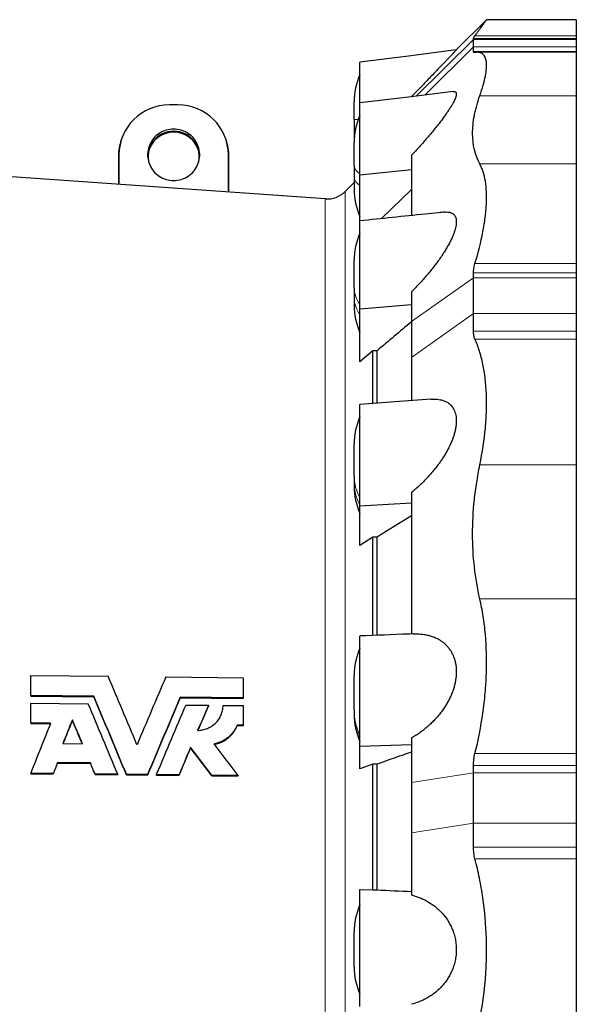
# Model space of a CAD drawing. Header units: millimetres. Extents: x 518 to 2665, y 122 to 2950.
# Tile 6 of 8: x 841 to 1168, y 2371 to 2950. Entities that reach past the tile are written whole.
import ezdxf

# ---------------------------------------------------------------- set-up
doc = ezdxf.new("R2010")
doc.units = ezdxf.units.MM

msp = doc.modelspace()

# ---------------------------------------------------------------- linework, layer by layer
at = {"color": 7, "linetype": 'Continuous', "lineweight": 25}
for p, q in [((1115.46, 2949.67), (1097.66, 2931.88)), ((1168.25, 2949.68), (1115.46, 2949.68)), ((1168.25, 2949.68), (1168.25, 2940.23)), ((1107.75, 2938.09), (1107.75, 2938.58)), ((1107.75, 2933.67), (1107.75, 2938.09)), ((1168.25, 2940.23), (1168.25, 2938.58)), ((1168.25, 2938.58), (1168.25, 2938.09)), ((1168.25, 2938.09), (1168.25, 2933.67)), ((1107.75, 2930.99), (1107.75, 2933.67)), ((1168.25, 2930.51), (1110, 2930.51)), ((1168.25, 2933.67), (1168.25, 2930.99)), ((1168.25, 2930.99), (1168.25, 2930.51)), ((1168.25, 2930.51), (1168.25, 2905)), ((1037.6, 2891.09), (1037.6, 2901.32)), ((1168.25, 2905), (1168.25, 2864.9)), ((933.94, 2899.56), (928.94, 2899.56)), ((1037.6, 2891.09), (1037.6, 2883.84)), ((1037.6, 2883.84), (1037.6, 2877.43)), ((900.93, 2879.94), (900.63, 2879.11)), ((962.25, 2879.11), (961.95, 2879.94)), ((1037.6, 2864.04), (1037.6, 2877.43)), ((898.94, 2869.3), (898.94, 2852.83)), ((899.26, 2870.24), (899.26, 2852.8)), ((963.63, 2848.3), (963.63, 2870.24)), ((963.94, 2848.28), (963.94, 2869.3)), ((1071.25, 2869.95), (1071.25, 2834.57)), ((1020.62, 2844.32), (777.44, 2861.32)), ((1037.6, 2864.04), (1037.6, 2857.14)), ((1040.94, 2858.52), (1071.25, 2861.61)), ((1168.25, 2864.9), (1168.25, 2806.29)), ((1037.6, 2854), (1032.28, 2848.67)), ((1037.6, 2857.14), (1037.6, 2850.07)), ((1040.94, 2831.42), (1040.94, 2858.52)), ((1071.25, 2849.87), (1053.59, 2832.71)), ((1037.6, 2791.85), (1037.6, 2808.1)), ((1168.25, 2806.29), (1168.25, 2800.87)), ((1107.75, 2797.97), (1107.75, 2800.87)), ((1107.75, 2776.96), (1107.75, 2797.97)), ((1168.25, 2800.87), (1168.25, 2797.97)), ((1168.25, 2797.97), (1168.25, 2776.96)), ((1037.6, 2791.85), (1037.6, 2785.98)), ((1037.6, 2785.98), (1037.6, 2781.77)), ((1071.25, 2789.75), (1071.25, 2772.15)), ((1040.94, 2779.6), (1071.25, 2782.22)), ((1040.94, 2748.62), (1040.94, 2779.6)), ((1107.75, 2766.55), (1107.75, 2776.96)), ((1168.25, 2776.96), (1168.25, 2766.55)), ((1071.25, 2772.15), (1071.25, 2751.14)), ((1168.25, 2766.55), (1168.25, 2761.88)), ((1168.25, 2761.88), (1168.25, 2687.9)), ((1048.57, 2755.04), (1040.94, 2748.62)), ((1048.57, 2724.01), (1048.57, 2755.04)), ((1051.04, 2724.2), (1051.04, 2755.03)), ((1071.25, 2751.14), (1071.25, 2725.71)), ((1037.6, 2681.6), (1037.6, 2700.11)), ((1168.25, 2687.9), (1168.25, 2609.2)), ((1037.6, 2681.6), (1037.6, 2677.34)), ((1037.6, 2677.34), (1037.6, 2675.38)), ((1071.25, 2671.69), (1071.25, 2588.52)), ((1040.94, 2663.81), (1071.25, 2665.71)), ((1040.94, 2640.57), (1040.94, 2663.81)), ((1048.57, 2645.37), (1040.94, 2640.57)), ((1048.57, 2587.65), (1048.57, 2645.37)), ((1051.04, 2587.75), (1051.04, 2645.35)), ((1168.25, 2609.2), (1168.25, 2518.29)), ((847.37, 2564.17), (892.91, 2563.66)), ((847.37, 2552.35), (847.37, 2564.17)), ((926.83, 2563.28), (972.37, 2562.77)), ((972.37, 2562.77), (972.37, 2550.96)), ((1037.6, 2544.07), (1037.6, 2564.04)), ((884.44, 2551.93), (847.37, 2552.35)), ((847.37, 2552.35), (847.37, 2552.03)), ((847.37, 2552.03), (884.44, 2551.62)), ((847.37, 2536.3), (847.37, 2547.77)), ((847.37, 2547.77), (881.24, 2547.4)), ((884.44, 2551.93), (884.44, 2551.62)), ((972.37, 2550.96), (935.3, 2551.37)), ((935.3, 2551.37), (935.3, 2551.05)), ((935.3, 2551.05), (972.37, 2550.64)), ((972.37, 2550.96), (972.37, 2550.64)), ((938.5, 2546.76), (951.84, 2546.61)), ((951.84, 2546.61), (951.84, 2546.3)), ((960.47, 2546.52), (972.37, 2546.39)), ((972.37, 2546.39), (972.37, 2534.92)), ((1037.6, 2544.07), (1037.6, 2541.83)), ((1037.6, 2541.83), (1037.6, 2541.33)), ((859.08, 2536.17), (847.37, 2536.3)), ((847.37, 2536.3), (847.37, 2535.98)), ((847.37, 2535.98), (858.95, 2535.86)), ((871.87, 2538.12), (871.87, 2537.8)), ((972.37, 2534.92), (968.8, 2534.96)), ((968.8, 2534.96), (968.8, 2534.64)), ((968.8, 2534.64), (972.37, 2534.6)), ((972.37, 2534.92), (972.37, 2534.6)), ((1071.25, 2527.33), (1071.25, 2501.26)), ((877.9, 2523.72), (866.18, 2523.85)), ((941.36, 2521.88), (941.36, 2521.56)), ((1040.94, 2522.49), (1071.25, 2523.48)), ((1040.94, 2509.25), (1040.94, 2522.49)), ((1168.25, 2518.29), (1168.25, 2511.16)), ((882.5, 2512.68), (863.11, 2512.89)), ((863.11, 2512.89), (863.11, 2512.58)), ((863.11, 2512.58), (882.5, 2512.37)), ((882.5, 2512.68), (882.5, 2512.37)), ((860.6, 2506.54), (847.37, 2506.68)), ((847.37, 2506.68), (847.37, 2506.37)), ((1048.57, 2511.97), (1040.94, 2509.25)), ((1048.57, 2438.04), (1048.57, 2511.97)), ((1051.04, 2438.06), (1051.04, 2511.95)), ((1107.75, 2506.98), (1107.75, 2511.16)), ((1107.75, 2477.39), (1107.75, 2506.98)), ((1168.25, 2511.16), (1168.25, 2506.98)), ((1168.25, 2506.98), (1168.25, 2477.39)), ((847.37, 2506.37), (860.6, 2506.22)), ((860.6, 2506.54), (860.6, 2506.22)), ((898.5, 2506.12), (885.17, 2506.27)), ((885.17, 2506.27), (885.17, 2505.95)), ((885.17, 2505.95), (898.5, 2505.81)), ((898.5, 2506.12), (898.5, 2505.81)), ((916.1, 2505.93), (903.64, 2506.06)), ((903.64, 2506.06), (903.64, 2505.75)), ((903.64, 2505.75), (916.1, 2505.61)), ((916.1, 2505.93), (916.1, 2505.61)), ((934.57, 2505.72), (921.24, 2505.87)), ((921.24, 2505.87), (921.24, 2505.56)), ((921.24, 2505.56), (934.57, 2505.41)), ((934.57, 2505.72), (934.57, 2505.41)), ((969.39, 2505.34), (953.93, 2505.51)), ((953.93, 2505.51), (953.93, 2505.2)), ((953.93, 2505.2), (969.39, 2505.03)), ((969.39, 2505.34), (969.39, 2505.03)), ((1071.25, 2501.26), (1071.25, 2471.68)), ((1107.75, 2463.23), (1107.75, 2477.39)), ((1168.25, 2477.39), (1168.25, 2463.23)), ((1071.25, 2471.68), (1071.25, 2435.14)), ((1168.25, 2463.23), (1168.25, 2456.27)), ((1168.25, 2456.27), (1168.25, 2361.96)), ((1040.94, 2436.46), (1040.94, 2438.39)), ((1040.94, 2438.39), (1048.57, 2438.04)), ((1048.57, 2438.04), (1051.04, 2438.06)), ((1037.6, 2392.73), (1037.6, 2413.2))]:
    msp.add_line(p, q, dxfattribs=at)
at = {"color": 8, "linetype": 'Continuous', "lineweight": 18}
for p, q in [((1107.75, 2938.09), (1074.03, 2904.76)), ((1168.25, 2938.58), (1107.75, 2938.58)), ((1168.25, 2938.09), (1107.75, 2938.09)), ((1168.25, 2940.23), (1108.65, 2940.23)), ((1107.75, 2933.67), (1079.11, 2905.38)), ((1107.75, 2933.67), (1168.25, 2933.67)), ((1168.25, 2930.99), (1107.75, 2930.99)), ((1168.25, 2905), (1111.5, 2905)), ((1040.01, 2891.09), (1037.6, 2891.09)), ((1038.12, 2883.84), (1037.6, 2883.84)), ((899.26, 2870.24), (898.94, 2869.3)), ((963.63, 2870.24), (963.94, 2869.3)), ((1168.25, 2864.9), (1111.5, 2864.9)), ((1032.28, 2402.96), (1032.28, 2848.67)), ((1020.62, 2402.96), (1020.62, 2844.32)), ((1168.25, 2806.29), (1108.65, 2806.29)), ((1107.75, 2797.97), (1071.25, 2772.15)), ((1168.25, 2800.87), (1107.75, 2800.87)), ((1168.25, 2797.97), (1107.75, 2797.97)), ((1107.75, 2776.96), (1071.25, 2751.14)), ((1107.75, 2776.96), (1168.25, 2776.96)), ((1168.25, 2766.55), (1107.75, 2766.55)), ((1168.25, 2761.88), (1108.65, 2761.88)), ((1168.25, 2687.9), (1111.5, 2687.9)), ((1168.25, 2609.2), (1111.5, 2609.2)), ((1168.25, 2518.29), (1108.65, 2518.29)), ((1071.25, 2501.26), (1107.75, 2506.98)), ((1168.25, 2511.16), (1107.75, 2511.16)), ((1168.25, 2506.98), (1107.75, 2506.98)), ((1071.25, 2471.68), (1107.75, 2477.39)), ((1168.25, 2477.39), (1107.75, 2477.39)), ((1168.25, 2463.23), (1107.75, 2463.23)), ((1168.25, 2456.27), (1108.65, 2456.27)), ((1020.62, 1961.61), (1020.62, 2402.96)), ((1032.28, 1957.26), (1032.28, 2402.96))]:
    msp.add_line(p, q, dxfattribs=at)
at = {"color": 7, "linetype": 'Continuous', "lineweight": 25, "flags": 128}
for points in [[(1097.66, 2931.88), (1069.52, 2928.28), (1040.94, 2924.63)], [(1095.88, 2907.42), (1069.52, 2904.21), (1040.94, 2900.74)], [(931.44, 2855.11), (932.56, 2855.15), (933.67, 2855.28), (934.77, 2855.48), (935.85, 2855.76), (936.91, 2856.11), (937.94, 2856.54), (938.94, 2857.05), (939.89, 2857.62), (940.8, 2858.27), (941.66, 2858.97), (942.47, 2859.74), (943.21, 2860.56), (943.9, 2861.44), (944.51, 2862.36), (945.06, 2863.32), (945.54, 2864.32), (945.94, 2865.36), (946.26, 2866.41), (946.5, 2867.49), (946.66, 2868.59), (946.75, 2869.69), (946.75, 2870.79), (946.66, 2871.89), (946.5, 2872.99), (946.26, 2874.07), (945.94, 2875.12), (945.54, 2876.16), (945.06, 2877.16), (944.51, 2878.12), (943.9, 2879.04), (943.21, 2879.92), (942.47, 2880.74), (941.66, 2881.51), (940.8, 2882.21), (939.89, 2882.85), (938.94, 2883.43), (937.94, 2883.94), (936.91, 2884.37), (935.85, 2884.72), (934.77, 2885), (933.67, 2885.2), (932.56, 2885.33), (931.44, 2885.37), (930.32, 2885.33), (929.21, 2885.2), (928.11, 2885), (927.03, 2884.72), (925.97, 2884.37), (924.94, 2883.94), (923.95, 2883.43), (922.99, 2882.85), (922.08, 2882.21), (921.22, 2881.51), (920.42, 2880.74), (919.67, 2879.92), (918.99, 2879.04), (918.37, 2878.12), (917.82, 2877.16), (917.35, 2876.16), (916.95, 2875.12), (916.62, 2874.07), (916.38, 2872.99), (916.22, 2871.89), (916.14, 2870.79), (916.14, 2869.69), (916.22, 2868.59), (916.38, 2867.49), (916.62, 2866.41), (916.95, 2865.36), (917.35, 2864.32), (917.82, 2863.32), (918.37, 2862.36), (918.99, 2861.44), (919.67, 2860.56), (920.42, 2859.74), (921.22, 2858.97), (922.08, 2858.27), (922.99, 2857.62), (923.95, 2857.05), (924.94, 2856.54), (925.97, 2856.11), (927.03, 2855.76), (928.11, 2855.48), (929.21, 2855.28), (930.32, 2855.15), (931.44, 2855.11)], [(1082.61, 2726.54), (1069.52, 2725.56), (1040.94, 2723.42)]]:
    msp.add_lwpolyline(points, dxfattribs=at)
at = {"color": 7, "linetype": 'Continuous', "lineweight": 25}
for centre, radius, start, end in [((1077.6, 2901.32), 40, 156.42182, 180), ((928.76, 2870.06), 29.5, 89.64732, 179.64292), ((934.12, 2870.06), 29.5, 0.35708, 90.35268), ((1077.6, 2877.43), 40, 156.42182, 180), ((931.31, 2869.27), 14.85, 89.49378, 197.44718), ((931.44, 2868.13), 15.37, 21.57906, 158.42094), ((931.57, 2869.27), 14.85, 342.55282, 90.50622), ((928.24, 2869.3), 29.3, 160.44608, 179.9949), ((934.63, 2869.3), 29.31, 0.0073, 19.55173), ((1021.67, 2859.28), 15, 266, 315), ((1077.6, 2850.07), 40, 180, 203.57818), ((1077.6, 2808.1), 40, 156.42182, 180), ((1077.6, 2781.77), 40, 180, 203.57818), ((1077.6, 2700.11), 40, 156.42182, 180), ((1077.6, 2675.38), 40, 180, 203.57818), ((1077.6, 2564.04), 40, 156.42182, 180), ((1077.6, 2541.33), 40, 180, 203.57818), ((1077.6, 2413.2), 40, 156.42182, 180), ((1077.6, 2392.73), 40, 180, 203.57818)]:
    msp.add_arc(centre, radius, start, end, dxfattribs=at)
at = {"color": 8, "linetype": 'Continuous', "lineweight": 18}
for centre, radius, start, end in [((1044.05, 2864.79), 6.5, 186.70341, 241.3673), ((1044.05, 2857.9), 6.5, 186.70341, 241.3673), ((1053.33, 2792.14), 15.73, 181.05114, 218.04696), ((1053.33, 2786.27), 15.73, 181.05114, 218.04696), ((1064.79, 2681.71), 27.19, 180.2332, 208.69856), ((1064.79, 2677.45), 27.19, 180.2332, 208.69856), ((1074.06, 2544.1), 36.46, 180.04089, 204.71415), ((1074.06, 2541.86), 36.46, 180.04089, 204.71415)]:
    msp.add_arc(centre, radius, start, end, dxfattribs=at)
at = {"color": 7, "linetype": 'Continuous', "lineweight": 25}
for centre, major_axis, ratio, start_param, end_param in [((-8557.58, 2402.96), (75054.19, -251.63), 0.005162, 1.442439, 1.442472), ((-8557.58, 2402.96), (75054.19, -359.05), 0.003874, 1.44244, 1.442473), ((925.38, 2415.62), (-181.56, 449.9), 0.054777, 4.93208, 5.025509), ((883.89, 2390.23), (182.73, 452.8), 0.054777, 1.200837, 1.294521), ((906.73, 2415.66), (-182.08, 451.21), 0.054777, 4.8921, 4.986504), ((911.88, 2415.65), (-181.94, 450.85), 0.054777, 4.892158, 4.99731), ((911.9, 2415.59), (-181.13, 448.84), 0.054777, 4.892486, 4.998114), ((897.4, 2390.26), (182.35, 451.86), 0.054777, 1.228411, 1.33409), ((897.42, 2390.31), (181.54, 449.85), 0.054777, 1.227602, 1.333762), ((902.54, 2390.27), (182.2, 451.5), 0.054777, 1.23903, 1.334032), ((915.89, 2390.29), (181.82, 450.57), 0.054777, 1.238677, 1.273558), ((915.91, 2390.35), (181.01, 448.56), 0.054777, 1.237913, 1.272182), ((829.97, 2390.86), (173.66, 456.59), 0.052463, 1.266921, 1.334328), ((841.94, 2390.88), (173.34, 455.76), 0.052463, 1.261846, 1.294739), ((841.96, 2390.93), (172.58, 453.75), 0.052463, 1.261199, 1.293515), ((893.38, 2415.68), (-182.46, 452.14), 0.054777, 4.931518, 4.964439), ((893.41, 2415.63), (-181.65, 450.13), 0.054777, 4.932749, 4.965092), ((915.89, 2390.29), (181.82, 450.57), 0.054777, 1.296605, 1.333879), ((915.91, 2390.35), (181.01, 448.56), 0.054777, 1.296107, 1.333549), ((961.07, 2426.26), (-335.54, 446.79), 0.075514, 4.833784, 4.871078), ((961.15, 2426.15), (-334.03, 444.78), 0.075514, 4.834117, 4.87158), ((976.58, 2426.2), (-334.73, 445.71), 0.075514, 4.833963, 4.876253), ((843.21, 2390.88), (173.31, 455.67), 0.052463, 1.319732, 1.33418), ((843.23, 2390.93), (172.55, 453.66), 0.052463, 1.319345, 1.333858), ((893.38, 2415.68), (-182.46, 452.14), 0.054777, 4.891948, 4.906446), ((893.41, 2415.63), (-181.65, 450.13), 0.054777, 4.892275, 4.906837), ((-8557.58, 2402.96), (75054.19, -431.32), 0.002206, 1.442434, 1.442467)]:
    msp.add_ellipse(centre, major_axis=major_axis, ratio=ratio, start_param=start_param, end_param=end_param, dxfattribs=at)
for points, knots in [([(1108.65, 2940.23), (1109.07, 2940.81), (1109.91, 2941.97), (1111.03, 2943.51), (1112.03, 2944.89), (1112.91, 2946.12), (1113.68, 2947.18), (1114.31, 2948.07), (1114.81, 2948.77), (1115.18, 2949.28), (1115.39, 2949.57), (1115.48, 2949.7), (1115.46, 2949.67), (1115.46, 2949.67)], [0, 0, 0, 0, 0.097193, 0.194464, 0.291731, 0.388919, 0.488831, 0.588834, 0.688835, 0.788743, 0.88598, 0.983305, 1, 1, 1, 1]), ([(1107.75, 2938.58), (1107.75, 2938.72), (1107.83, 2938.93), (1108.13, 2939.48), (1108.36, 2939.82), (1108.65, 2940.23)], [0, 0, 0, 0, 0.5, 0.5, 1, 1, 1, 1]), ([(1097.66, 2931.88), (1097.65, 2931.87), (1097.63, 2931.84), (1097.45, 2931.66), (1097.17, 2931.36), (1096.8, 2930.96), (1096.33, 2930.47), (1095.78, 2929.89), (1095.06, 2929.12), (1094.12, 2928.13), (1092.94, 2926.89), (1091.63, 2925.52), (1090.23, 2924.05), (1088.77, 2922.51), (1087.25, 2920.93), (1085.4, 2919), (1083.17, 2916.69), (1080.7, 2914.13), (1078.3, 2911.66), (1076, 2909.28), (1073.65, 2906.88), (1072.05, 2905.25), (1071.25, 2904.43)], [0, 0, 0, 0, 0.034021, 0.070062, 0.106106, 0.139672, 0.17324, 0.20756, 0.241882, 0.291442, 0.341013, 0.391964, 0.442923, 0.49217, 0.541466, 0.590728, 0.6666, 0.742484, 0.806546, 0.870612, 0.935305, 1, 1, 1, 1]), ([(1108.65, 2930.4), (1108.36, 2930.36), (1108.13, 2930.39), (1107.83, 2930.58), (1107.75, 2930.75), (1107.75, 2930.99)], [0, 0, 0, 0, 0.5, 0.5, 1, 1, 1, 1]), ([(1111.5, 2905), (1113.02, 2909.39), (1114.1, 2913.24), (1115.08, 2918.21), (1115.29, 2919.73), (1115.45, 2921.81), (1115.47, 2922.46), (1115.46, 2923.39), (1115.45, 2923.69), (1115.42, 2924.28), (1115.4, 2924.56), (1115.12, 2927), (1114.43, 2928.53), (1112.75, 2929.92), (1112.08, 2930.23), (1110.91, 2930.46), (1110.49, 2930.51), (1109.61, 2930.51), (1109.14, 2930.48), (1108.65, 2930.4)], [0, 0, 0, 0, 0.25, 0.25, 0.375, 0.375, 0.4375, 0.4375, 0.46875, 0.46875, 0.5, 0.5, 0.75, 0.75, 0.875, 0.875, 0.9375, 0.9375, 1, 1, 1, 1]), ([(1040.94, 2900.8), (1040.94, 2900.93), (1040.94, 2901.96), (1040.94, 2903.84), (1040.94, 2906.42), (1040.94, 2908.88), (1040.94, 2911.22), (1040.94, 2913.41), (1040.94, 2915.44), (1040.94, 2917.3), (1040.94, 2918.98), (1040.94, 2920.46), (1040.94, 2921.72), (1040.94, 2922.77), (1040.94, 2923.59), (1040.94, 2924.19), (1040.94, 2924.53), (1040.94, 2924.66), (1040.94, 2924.62), (1040.94, 2924.62)], [0, 0, 0, 0, 0.009044, 0.074993, 0.140943, 0.207129, 0.273315, 0.339265, 0.405202, 0.471375, 0.537548, 0.603485, 0.669404, 0.735558, 0.801712, 0.86763, 0.933565, 0.999735, 1, 1, 1, 1]), ([(1095.88, 2907.4), (1096.01, 2907.42), (1096.41, 2907.48), (1096.92, 2907.37), (1097.38, 2907.08), (1097.64, 2906.56), (1097.69, 2905.83), (1097.54, 2904.88), (1097.19, 2903.77), (1096.66, 2902.51), (1095.98, 2901.14), (1095.13, 2899.6), (1094.11, 2897.91), (1092.92, 2896.07), (1091.61, 2894.17), (1090.13, 2892.1), (1088.45, 2889.86), (1086.59, 2887.46), (1084.64, 2885.04), (1082.63, 2882.61), (1080.51, 2880.13), (1078.29, 2877.6), (1075.98, 2875.02), (1073.63, 2872.47), (1072.05, 2870.79), (1071.25, 2869.95)], [0, 0, 0, 0, 0.019024, 0.05829, 0.097664, 0.136903, 0.176264, 0.215767, 0.25514, 0.292802, 0.330569, 0.368258, 0.410038, 0.451964, 0.493939, 0.535783, 0.585569, 0.6355, 0.685528, 0.735549, 0.785412, 0.839018, 0.89269, 0.946376, 1, 1, 1, 1]), ([(1040.94, 2858.52), (1040.94, 2859.42), (1040.94, 2861.23), (1040.94, 2864.02), (1040.94, 2866.86), (1040.94, 2869.71), (1040.94, 2872.51), (1040.94, 2875.27), (1040.94, 2878), (1040.94, 2880.65), (1040.94, 2883.18), (1040.94, 2885.6), (1040.94, 2887.91), (1040.94, 2890.08), (1040.94, 2892.05), (1040.94, 2893.86), (1040.94, 2895.49), (1040.94, 2896.92), (1040.94, 2898.12), (1040.94, 2899.11), (1040.94, 2899.88), (1040.94, 2900.41), (1040.94, 2900.7), (1040.94, 2900.71), (1040.94, 2900.71)], [0, 0, 0, 0, 0.045376, 0.090752, 0.137446, 0.184141, 0.229517, 0.274893, 0.321588, 0.368284, 0.413651, 0.459019, 0.505705, 0.55239, 0.597746, 0.643102, 0.689774, 0.736445, 0.781812, 0.827179, 0.873862, 0.920546, 0.965937, 1, 1, 1, 1]), ([(1111.5, 2864.9), (1108.69, 2870.08), (1107.26, 2876.01), (1107.25, 2886.06), (1107.6, 2889.6), (1108.49, 2894.26), (1108.69, 2895.21), (1109.14, 2897.12), (1109.38, 2898.08), (1110.18, 2901), (1110.8, 2902.98), (1111.5, 2905)], [0, 0, 0, 0, 0.5, 0.5, 0.75, 0.75, 0.8125, 0.8125, 0.875, 0.875, 1, 1, 1, 1]), ([(1108.65, 2806.29), (1110.62, 2812.83), (1112.16, 2819.03), (1113.85, 2827.79), (1114.31, 2830.62), (1114.83, 2834.73), (1114.98, 2836.07), (1115.15, 2838.05), (1115.21, 2838.71), (1115.3, 2840), (1115.34, 2840.63), (1115.61, 2846.29), (1115.41, 2850.76), (1114.44, 2856.68), (1114.01, 2858.52), (1113.19, 2861.08), (1112.89, 2861.9), (1112.23, 2863.45), (1111.88, 2864.2), (1111.5, 2864.9)], [0, 0, 0, 0, 0.25, 0.25, 0.375, 0.375, 0.4375, 0.4375, 0.46875, 0.46875, 0.5, 0.5, 0.75, 0.75, 0.875, 0.875, 0.9375, 0.9375, 1, 1, 1, 1]), ([(1090.74, 2836.53), (1090.91, 2836.56), (1091.58, 2836.65), (1092.57, 2836.63), (1093.71, 2836.48), (1094.68, 2836.19), (1095.55, 2835.75), (1096.31, 2835.12), (1096.92, 2834.29), (1097.38, 2833.23), (1097.64, 2831.98), (1097.69, 2830.52), (1097.54, 2828.89), (1097.19, 2827.15), (1096.66, 2825.31), (1095.98, 2823.42), (1095.13, 2821.4), (1094.11, 2819.26), (1092.92, 2817.01), (1091.61, 2814.76), (1090.13, 2812.38), (1088.45, 2809.87), (1086.59, 2807.25), (1084.64, 2804.67), (1082.63, 2802.15), (1080.51, 2799.61), (1078.29, 2797.08), (1075.98, 2794.56), (1073.63, 2792.11), (1072.05, 2790.54), (1071.25, 2789.75)], [0, 0, 0, 0, 0.012572, 0.049599, 0.080429, 0.111357, 0.142255, 0.173044, 0.206145, 0.239338, 0.272416, 0.305596, 0.338897, 0.372088, 0.403837, 0.435674, 0.467446, 0.502666, 0.53801, 0.573394, 0.608669, 0.650638, 0.692729, 0.734902, 0.77707, 0.819104, 0.864293, 0.909539, 0.954795, 1, 1, 1, 1]), ([(1090.73, 2836.55), (1089.54, 2836.43), (1085.76, 2836.04), (1069.17, 2834.32), (1053.76, 2832.73), (1040.94, 2831.4)], [0, 0, 0, 0, 0.071863, 0.22753, 1, 1, 1, 1]), ([(1040.94, 2779.6), (1040.94, 2780.39), (1040.94, 2781.98), (1040.94, 2784.52), (1040.94, 2787.17), (1040.94, 2789.91), (1040.94, 2792.67), (1040.94, 2795.47), (1040.94, 2798.31), (1040.94, 2801.15), (1040.94, 2803.94), (1040.94, 2806.69), (1040.94, 2809.4), (1040.94, 2812.03), (1040.94, 2814.53), (1040.94, 2816.92), (1040.94, 2819.19), (1040.94, 2821.31), (1040.94, 2823.24), (1040.94, 2824.99), (1040.94, 2826.57), (1040.94, 2827.94), (1040.94, 2829.09), (1040.94, 2830.01), (1040.94, 2830.72), (1040.94, 2831.18), (1040.94, 2831.4), (1040.94, 2831.38), (1040.94, 2831.37)], [0, 0, 0, 0, 0.038733, 0.077467, 0.117326, 0.157185, 0.195919, 0.234653, 0.274512, 0.314372, 0.353099, 0.391825, 0.431677, 0.471529, 0.510245, 0.548961, 0.588801, 0.628641, 0.667366, 0.706092, 0.745942, 0.785791, 0.824538, 0.863286, 0.90316, 0.943035, 0.981762, 1, 1, 1, 1]), ([(1107.75, 2800.87), (1107.75, 2801.69), (1107.83, 2802.55), (1108.13, 2804.36), (1108.36, 2805.31), (1108.65, 2806.29)], [0, 0, 0, 0, 0.5, 0.5, 1, 1, 1, 1]), ([(1108.65, 2761.88), (1108.36, 2762.54), (1108.13, 2763.26), (1107.83, 2764.81), (1107.75, 2765.65), (1107.75, 2766.55)], [0, 0, 0, 0, 0.5, 0.5, 1, 1, 1, 1]), ([(1111.5, 2687.9), (1113.02, 2695.37), (1114.1, 2702.58), (1115.08, 2713.01), (1115.29, 2716.43), (1115.45, 2721.44), (1115.47, 2723.1), (1115.46, 2725.56), (1115.45, 2726.37), (1115.42, 2727.98), (1115.4, 2728.78), (1115.12, 2735.9), (1114.43, 2741.75), (1112.75, 2749.84), (1112.08, 2752.42), (1110.91, 2756.11), (1110.49, 2757.32), (1109.61, 2759.65), (1109.14, 2760.78), (1108.65, 2761.88)], [0, 0, 0, 0, 0.25, 0.25, 0.375, 0.375, 0.4375, 0.4375, 0.46875, 0.46875, 0.5, 0.5, 0.75, 0.75, 0.875, 0.875, 0.9375, 0.9375, 1, 1, 1, 1]), ([(1082.61, 2726.52), (1083.13, 2726.56), (1084.47, 2726.66), (1086.32, 2726.57), (1088.18, 2726.3), (1089.76, 2725.9), (1091.26, 2725.33), (1092.57, 2724.61), (1093.71, 2723.77), (1094.68, 2722.84), (1095.55, 2721.75), (1096.31, 2720.47), (1096.92, 2718.98), (1097.38, 2717.27), (1097.64, 2715.4), (1097.69, 2713.37), (1097.54, 2711.21), (1097.19, 2709), (1096.66, 2706.77), (1095.98, 2704.54), (1095.13, 2702.23), (1094.11, 2699.85), (1092.92, 2697.42), (1091.61, 2695.05), (1090.13, 2692.58), (1088.45, 2690.05), (1086.59, 2687.47), (1084.64, 2684.99), (1082.63, 2682.61), (1080.51, 2680.27), (1078.29, 2677.99), (1075.98, 2675.78), (1073.63, 2673.66), (1072.05, 2672.35), (1071.25, 2671.69)], [0, 0, 0, 0, 0.0272077, 0.0701994, 0.101566, 0.1330035, 0.164416, 0.1957487, 0.2218377, 0.2480097, 0.2741565, 0.300211, 0.3282218, 0.35631, 0.3843012, 0.4123796, 0.4405595, 0.4686465, 0.4955132, 0.5224545, 0.5493409, 0.5791445, 0.6090534, 0.6389964, 0.6688464, 0.7043617, 0.7399801, 0.7756682, 0.8113515, 0.8469214, 0.8851618, 0.9234496, 0.9617468, 1, 1, 1, 1]), ([(1040.94, 2663.81), (1040.94, 2664.42), (1040.94, 2665.62), (1040.94, 2667.66), (1040.94, 2669.87), (1040.94, 2672.23), (1040.94, 2674.68), (1040.94, 2677.25), (1040.94, 2679.93), (1040.94, 2682.68), (1040.94, 2685.45), (1040.94, 2688.26), (1040.94, 2691.1), (1040.94, 2693.94), (1040.94, 2696.72), (1040.94, 2699.45), (1040.94, 2702.14), (1040.94, 2704.74), (1040.94, 2707.21), (1040.94, 2709.56), (1040.94, 2711.79), (1040.94, 2713.87), (1040.94, 2715.75), (1040.94, 2717.46), (1040.94, 2718.98), (1040.94, 2720.29), (1040.94, 2721.38), (1040.94, 2722.24), (1040.94, 2722.89), (1040.94, 2723.27), (1040.94, 2723.44), (1040.94, 2723.4), (1040.94, 2723.4)], [0, 0, 0, 0, 0.033784, 0.067568, 0.102333, 0.137099, 0.170883, 0.204667, 0.239433, 0.274199, 0.307977, 0.341754, 0.376514, 0.411273, 0.445041, 0.47881, 0.513559, 0.548308, 0.582085, 0.615861, 0.650619, 0.685376, 0.719172, 0.752968, 0.787746, 0.822526, 0.856304, 0.890082, 0.924842, 0.959602, 0.993367, 1, 1, 1, 1]), ([(1111.5, 2609.2), (1108.69, 2621.47), (1107.26, 2634.17), (1107.25, 2653.89), (1107.6, 2660.57), (1108.49, 2669.07), (1108.69, 2670.78), (1109.14, 2674.19), (1109.38, 2675.9), (1110.18, 2681.03), (1110.8, 2684.46), (1111.5, 2687.9)], [0, 0, 0, 0, 0.5, 0.5, 0.75, 0.75, 0.8125, 0.8125, 0.875, 0.875, 1, 1, 1, 1]), ([(1108.65, 2518.29), (1110.62, 2526.17), (1112.16, 2534.05), (1113.85, 2545.88), (1114.31, 2549.83), (1114.83, 2555.74), (1114.98, 2557.71), (1115.15, 2560.67), (1115.21, 2561.66), (1115.3, 2563.62), (1115.34, 2564.6), (1115.61, 2573.35), (1115.41, 2580.88), (1114.44, 2591.81), (1114.01, 2595.39), (1113.19, 2600.66), (1112.89, 2602.41), (1112.23, 2605.84), (1111.88, 2607.53), (1111.5, 2609.2)], [0, 0, 0, 0, 0.25, 0.25, 0.375, 0.375, 0.4375, 0.4375, 0.46875, 0.46875, 0.5, 0.5, 0.75, 0.75, 0.875, 0.875, 0.9375, 0.9375, 1, 1, 1, 1]), ([(1072.24, 2588.58), (1071.33, 2588.54), (1060.9, 2588.13), (1050.47, 2587.72), (1040.94, 2587.34)], [0, 0, 0, 0, 0.086776, 1, 1, 1, 1]), ([(1072.24, 2588.55), (1072.8, 2588.58), (1074.26, 2588.64), (1076.58, 2588.52), (1079.18, 2588.2), (1081.72, 2587.65), (1084.18, 2586.87), (1086.33, 2585.91), (1088.18, 2584.86), (1089.76, 2583.75), (1091.26, 2582.48), (1092.57, 2581.11), (1093.71, 2579.67), (1094.68, 2578.17), (1095.55, 2576.54), (1096.31, 2574.73), (1096.92, 2572.73), (1097.38, 2570.54), (1097.64, 2568.24), (1097.69, 2565.83), (1097.54, 2563.36), (1097.19, 2560.9), (1096.66, 2558.49), (1095.98, 2556.14), (1095.13, 2553.77), (1094.11, 2551.38), (1092.92, 2549.01), (1091.61, 2546.74), (1090.13, 2544.44), (1088.45, 2542.13), (1086.59, 2539.84), (1084.64, 2537.7), (1082.63, 2535.7), (1080.51, 2533.79), (1078.29, 2531.98), (1075.98, 2530.28), (1073.63, 2528.72), (1072.05, 2527.79), (1071.25, 2527.33)], [0, 0, 0, 0, 0.02316, 0.060039, 0.096958, 0.133833, 0.170607, 0.207261, 0.234004, 0.260807, 0.287589, 0.314303, 0.336546, 0.35886, 0.381153, 0.403367, 0.427248, 0.451196, 0.475061, 0.499, 0.523026, 0.546973, 0.569879, 0.592849, 0.615772, 0.641183, 0.666683, 0.692212, 0.717662, 0.747942, 0.77831, 0.808737, 0.83916, 0.869487, 0.90209, 0.934734, 0.967386, 1, 1, 1, 1]), ([(1040.94, 2522.49), (1040.94, 2522.85), (1040.94, 2523.56), (1040.94, 2524.9), (1040.94, 2526.44), (1040.94, 2528.19), (1040.94, 2530.1), (1040.94, 2532.18), (1040.94, 2534.43), (1040.94, 2536.82), (1040.94, 2539.31), (1040.94, 2541.9), (1040.94, 2544.6), (1040.94, 2547.37), (1040.94, 2550.15), (1040.94, 2552.96), (1040.94, 2555.81), (1040.94, 2558.63), (1040.94, 2561.4), (1040.94, 2564.12), (1040.94, 2566.79), (1040.94, 2569.36), (1040.94, 2571.8), (1040.94, 2574.12), (1040.94, 2576.31), (1040.94, 2578.34), (1040.94, 2580.17), (1040.94, 2581.82), (1040.94, 2583.29), (1040.94, 2584.54), (1040.94, 2585.56), (1040.94, 2586.37), (1040.94, 2586.94), (1040.94, 2587.29), (1040.94, 2587.32), (1040.94, 2587.33)], [0, 0, 0, 0, 0.029957, 0.059914, 0.090742, 0.12157, 0.151527, 0.181484, 0.212313, 0.243141, 0.273093, 0.303044, 0.333866, 0.364688, 0.394632, 0.424576, 0.455389, 0.486201, 0.516152, 0.546103, 0.576924, 0.607744, 0.637712, 0.66768, 0.698519, 0.729359, 0.759311, 0.789263, 0.820086, 0.850909, 0.880849, 0.910789, 0.941599, 0.972407, 1, 1, 1, 1]), ([(945.54, 2531.78), (946.55, 2531.8), (947.54, 2531.92), (948.98, 2532.23), (949.46, 2532.35), (950.41, 2532.65), (950.87, 2532.82), (952.24, 2533.4), (953.1, 2533.86), (954.71, 2534.95), (955.48, 2535.57), (956.84, 2536.93), (957.45, 2537.67), (958.26, 2538.86), (958.51, 2539.27), (958.96, 2540.12), (959.17, 2540.54), (959.72, 2541.85), (960, 2542.76), (960.37, 2544.63), (960.47, 2545.57), (960.47, 2546.52)], [0, 0, 0, 0, 0.125, 0.125, 0.1875, 0.1875, 0.25, 0.25, 0.375, 0.375, 0.5, 0.5, 0.625, 0.625, 0.6875, 0.6875, 0.75, 0.75, 0.875, 0.875, 1, 1, 1, 1]), ([(968.8, 2534.96), (968.24, 2533.56), (967.51, 2532.25), (966.4, 2530.73), (966.16, 2530.43), (965.68, 2529.85), (965.42, 2529.56), (964.63, 2528.73), (964.08, 2528.21), (962.9, 2527.25), (962.28, 2526.8), (960.98, 2525.99), (960.3, 2525.61), (958.2, 2524.63), (956.72, 2524.15), (955.18, 2523.85)], [0, 0, 0, 0, 0.25, 0.25, 0.3125, 0.3125, 0.375, 0.375, 0.5, 0.5, 0.625, 0.625, 0.75, 0.75, 1, 1, 1, 1]), ([(955.39, 2523.58), (955.83, 2523.68), (956.77, 2523.89), (958.2, 2524.36), (959.66, 2524.97), (961.05, 2525.7), (962.36, 2526.54), (963.6, 2527.48), (964.75, 2528.52), (965.79, 2529.64), (966.71, 2530.81), (967.51, 2532.02), (968.22, 2533.29), (968.61, 2534.19), (968.8, 2534.64)], [0, 0, 0, 0, 0.07305, 0.157534, 0.244486, 0.331438, 0.415918, 0.500398, 0.587303, 0.674209, 0.75463, 0.835052, 0.917526, 1, 1, 1, 1]), ([(1107.75, 2511.16), (1107.75, 2512.36), (1107.83, 2513.55), (1108.13, 2515.93), (1108.36, 2517.11), (1108.65, 2518.29)], [0, 0, 0, 0, 0.5, 0.5, 1, 1, 1, 1]), ([(1108.65, 2456.27), (1108.36, 2457.38), (1108.13, 2458.51), (1107.83, 2460.83), (1107.75, 2462.02), (1107.75, 2463.23)], [0, 0, 0, 0, 0.5, 0.5, 1, 1, 1, 1]), ([(1111.5, 2361.96), (1113.02, 2369.66), (1114.1, 2377.48), (1115.08, 2389.39), (1115.29, 2393.39), (1115.45, 2399.43), (1115.47, 2401.46), (1115.46, 2404.5), (1115.45, 2405.52), (1115.42, 2407.55), (1115.4, 2408.56), (1115.12, 2417.64), (1114.43, 2425.57), (1112.75, 2437.26), (1112.08, 2441.13), (1110.91, 2446.87), (1110.49, 2448.78), (1109.61, 2452.55), (1109.14, 2454.42), (1108.65, 2456.27)], [0, 0, 0, 0, 0.25, 0.25, 0.375, 0.375, 0.4375, 0.4375, 0.46875, 0.46875, 0.5, 0.5, 0.75, 0.75, 0.875, 0.875, 0.9375, 0.9375, 1, 1, 1, 1]), ([(1040.94, 2369.47), (1040.94, 2369.58), (1040.94, 2370.16), (1040.94, 2372.17), (1040.94, 2375.3), (1040.94, 2379.47), (1040.94, 2384.53), (1040.94, 2390.29), (1040.94, 2396.53), (1040.94, 2400.83), (1040.94, 2405.07), (1040.94, 2409.32), (1040.94, 2415.56), (1040.94, 2421.36), (1040.94, 2426.47), (1040.94, 2430.67), (1040.94, 2433.8), (1040.94, 2435.79), (1040.94, 2436.35), (1040.94, 2436.46)], [0.4496372, 0.4496372, 0.4496372, 0.4496372, 0.4721272, 0.4946172, 0.5171072, 0.5395973, 0.5620873, 0.5845773, 0.6070674, 0.6295574, 0.6295574, 0.6516854, 0.6738134, 0.6959414, 0.7180693, 0.7401973, 0.7623253, 0.7844533, 0.8065813, 0.8065813, 0.8065813, 0.8065813]), ([(1071.25, 2435.14), (1072.8, 2434.73), (1074.32, 2434.23), (1077.32, 2433.04), (1078.79, 2432.35), (1081.67, 2430.75), (1083.08, 2429.85), (1085.14, 2428.3), (1085.82, 2427.75), (1087.16, 2426.57), (1087.81, 2425.95), (1089.71, 2424), (1090.9, 2422.57), (1092.28, 2420.58), (1092.55, 2420.17), (1093.07, 2419.33), (1093.32, 2418.91), (1094.06, 2417.6), (1094.52, 2416.7), (1095.35, 2414.82), (1095.73, 2413.84), (1096.24, 2412.31), (1096.4, 2411.79), (1096.69, 2410.74), (1096.82, 2410.21), (1097.17, 2408.61), (1097.35, 2407.52), (1097.54, 2405.85), (1097.58, 2405.28), (1097.65, 2404.15), (1097.66, 2403.59), (1097.67, 2401.9), (1097.61, 2400.78), (1097.43, 2399.12), (1097.36, 2398.57), (1097.18, 2397.46), (1097.08, 2396.91), (1096.73, 2395.29), (1096.44, 2394.25), (1095.95, 2392.72), (1095.77, 2392.22), (1095.39, 2391.24), (1095.19, 2390.75), (1094.14, 2388.36), (1093.16, 2386.64), (1091.52, 2384.25), (1090.95, 2383.49), (1089.76, 2382.03), (1089.14, 2381.35), (1087.25, 2379.39), (1085.93, 2378.23), (1083.87, 2376.67), (1083.17, 2376.18), (1081.76, 2375.26), (1081.03, 2374.82), (1078.84, 2373.6), (1077.35, 2372.9), (1074.34, 2371.7), (1072.8, 2371.2), (1071.25, 2370.79)], [0, 0, 0, 0, 0.0625, 0.0625, 0.125, 0.125, 0.1875, 0.1875, 0.21875, 0.21875, 0.25, 0.25, 0.3125, 0.3125, 0.328125, 0.328125, 0.34375, 0.34375, 0.375, 0.375, 0.40625, 0.40625, 0.421875, 0.421875, 0.4375, 0.4375, 0.46875, 0.46875, 0.484375, 0.484375, 0.5, 0.5, 0.53125, 0.53125, 0.546875, 0.546875, 0.5625, 0.5625, 0.59375, 0.59375, 0.609375, 0.609375, 0.625, 0.625, 0.6875, 0.6875, 0.71875, 0.71875, 0.75, 0.75, 0.8125, 0.8125, 0.84375, 0.84375, 0.875, 0.875, 0.9375, 0.9375, 1, 1, 1, 1])]:
    msp.add_open_spline(points, degree=3, knots=knots, dxfattribs=at)
for points in [[(1071.25, 2772.03), (1064.51, 2766.36), (1057.78, 2760.7), (1051.04, 2755.03)], [(1071.25, 2658.06), (1064.51, 2653.83), (1057.78, 2649.59), (1051.04, 2645.35)], [(1071.25, 2519.13), (1064.51, 2516.74), (1057.78, 2514.34), (1051.04, 2511.95)], [(1051.04, 2438.06), (1057.78, 2437.74), (1064.51, 2437.43), (1071.25, 2437.12)]]:
    msp.add_open_spline(points, degree=3, dxfattribs=at)

doc.saveas('drawing.dxf')
